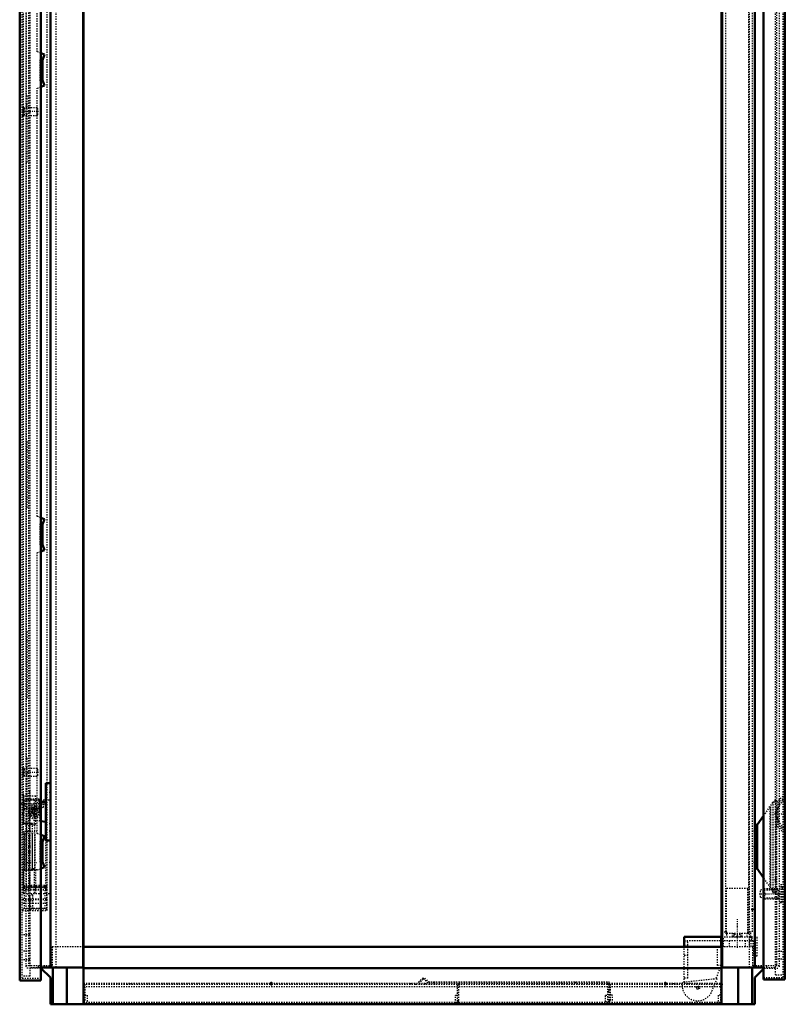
# Model space of a CAD drawing. Header units: millimetres. Extents: x -4 to 2880, y 0 to 4802.
# Tile 2 of 14: x 25 to 636, y 1652 to 2439. Entities that reach past the tile are written whole.
import ezdxf

# ---------------------------------------------------------------- set-up
doc = ezdxf.new("R2010")
doc.units = ezdxf.units.MM
doc.linetypes.add('Center', pattern=[1.5, 0.45, -0.5, 0.05, -0.5])
doc.linetypes.add('Dashed', pattern=[2, 1, -1])
for name, color, linetype, lineweight in [('2d ConnectionPoints', 7, 'Continuous', 50), ('AM_0', 7, 'Continuous', 50), ('AM_5', 3, 'Continuous', 25), ('AM_7', 7, 'Center', 25), ('AM_9', 6, 'Dashed', 25)]:
    doc.layers.add(name, color=color, linetype=linetype, lineweight=lineweight)

# ---------------------------------------------------------------- blocks, each defined once
blk = doc.blocks.new('23_CBP060_0__Bottom_Plate_2_0_in_MCS22066R5_0L__1300')
at = {"layer": 'AM_9'}
for p, q in [((343.3, 1669.61), (346.59, 1672.9)), ((347.01, 1671.9), (344.01, 1668.9)), ((346.59, 1672.9), (348.25, 1672.9)), ((347.84, 1671.9), (347.01, 1671.9)), ((350.84, 1668.9), (347.84, 1671.9)), ((348.25, 1672.9), (351.25, 1669.9)), ((351.25, 1669.9), (495.6, 1669.9)), ((355.6, 1668.9), (355.6, 1669.9)), ((457.7, 1668.9), (457.7, 1669.9)), ((468.8, 1668.9), (468.8, 1669.9)), ((495.6, 1668.9), (495.6, 1669.9)), ((344.01, 1668.9), (343.3, 1669.61)), ((355.6, 1668.9), (495.6, 1668.9)), ((494.6, 1655.35), (494.6, 1668.9)), ((494.6, 1662.35), (495.6, 1662.35)), ((495.6, 1667.9), (495.6, 1662.35)), ((492.9, 1659.2), (494.6, 1659.2)), ((492.9, 1654), (492.9, 1659.2)), ((495.6, 1654), (492.9, 1654)), ((494.6, 1655.35), (495.6, 1655.35)), ((495.6, 1654.35), (495.6, 1654))]:
    blk.add_line(p, q, dxfattribs=at)
blk = doc.blocks.new('24_CBP060_0__Bottom_Plate_1_0_in_MCS22066R5_0L__1300')
at = {"layer": 'AM_9'}
for p, q in [((495.6, 1668.9), (585.6, 1668.9)), ((495.6, 1653), (495.6, 1668.9)), ((495.6, 1667.9), (551.3, 1667.9)), ((496.6, 1667.9), (496.6, 1654.35)), ((547.5, 1667.9), (547.5, 1668.9)), ((558.8, 1667.9), (558.8, 1668.9)), ((584.6, 1667.9), (584.6, 1654.35)), ((496.6, 1661.35), (495.6, 1661.35)), ((496.6, 1654.35), (495.6, 1654.35)), ((498.4, 1659.2), (496.6, 1659.2)), ((498.4, 1653), (498.4, 1659.2)), ((582.8, 1659.2), (582.8, 1653)), ((584.6, 1659.2), (582.8, 1659.2)), ((585.6, 1661.35), (584.6, 1661.35)), ((585.6, 1654.35), (584.6, 1654.35)), ((495.6, 1653), (498.4, 1653)), ((582.8, 1653), (585.6, 1653))]:
    blk.add_line(p, q, dxfattribs=at)
blk = doc.blocks.new('25_CBPW600D300_0__Bottom_Plate_3_0_in_MCS22066R5_0L__1300')
at = {"layer": 'AM_9'}
for p, q in [((75.6, 1668.9), (355.6, 1668.9)), ((76.6, 1667.9), (76.6, 1654.35)), ((102.4, 1667.9), (102.4, 1668.9)), ((109.9, 1667.9), (341.3, 1667.9)), ((113.7, 1667.9), (113.7, 1668.9)), ((337.5, 1667.9), (337.5, 1668.9)), ((348.8, 1667.9), (348.8, 1668.9)), ((374.6, 1654.35), (374.6, 1667.9)), ((375.6, 1653), (375.6, 1668.9)), ((75.6, 1661.35), (76.6, 1661.35)), ((75.6, 1654.35), (76.6, 1654.35)), ((76.6, 1659.2), (78.4, 1659.2)), ((78.4, 1659.2), (78.4, 1653)), ((372.8, 1659.2), (374.6, 1659.2)), ((372.8, 1653), (372.8, 1659.2)), ((374.6, 1661.35), (375.6, 1661.35)), ((374.6, 1654.35), (375.6, 1654.35)), ((78.4, 1653), (75.6, 1653)), ((375.6, 1653), (372.8, 1653))]:
    blk.add_line(p, q, dxfattribs=at)
blk = doc.blocks.new('26_MPA060MPB4T_0_in_MCS22066R5_0L__1300')
at = {"layer": 'AM_0'}
for p, q in [((555.7, 1705.9), (585.6, 1705.9)), ((555.7, 1697.9), (555.7, 1705.9)), ((585.2, 1697.9), (585.2, 1705.9)), ((585.2, 1702.9), (585.6, 1702.9))]:
    blk.add_line(p, q, dxfattribs=at)
at = {"layer": 'AM_5', "linetype": 'Dashed'}
for p, q in [((594.1, 1705.9), (602.1, 1705.9)), ((594.87, 1708.9), (594.87, 1705.9)), ((601.33, 1708.9), (601.33, 1705.9))]:
    blk.add_line(p, q, dxfattribs=at)
at = {"layer": 'AM_7'}
for p, q in [((598.1, 1719.95), (598.1, 1696.85)), ((565.36, 1665.18), (568.04, 1665.18)), ((566.7, 1663.84), (566.7, 1666.51))]:
    blk.add_line(p, q, dxfattribs=at)
at = {"layer": 'AM_9'}
for p, q in [((589.6, 1709.9), (589.6, 1744.9)), ((589.6, 1744.9), (606.6, 1744.9)), ((606.6, 1708.9), (606.6, 1744.9)), ((555.7, 1702.9), (585.2, 1702.9)), ((558.7, 1701.9), (555.7, 1701.9)), ((558.7, 1672.9), (558.7, 1701.9)), ((585.6, 1705.9), (614, 1705.9)), ((585.6, 1702.9), (611, 1702.9)), ((587.2, 1697.9), (587.2, 1705.9)), ((589.6, 1708.9), (606.6, 1708.9)), ((591.6, 1702.9), (591.6, 1697.9)), ((594.1, 1708.9), (594.1, 1705.9)), ((595.6, 1707.9), (600.6, 1707.9)), ((595.6, 1707.9), (595.6, 1705.9)), ((600.6, 1705.9), (600.6, 1707.9)), ((602.1, 1705.9), (602.1, 1708.9)), ((604.6, 1697.9), (604.6, 1702.9)), ((607.6, 1705.9), (607.6, 1697.9)), ((608.37, 1697.9), (608.37, 1702.9)), ((609.33, 1702.9), (609.33, 1705.9)), ((610, 1697.9), (610, 1705.9)), ((611, 1702.9), (611, 1690.6)), ((614, 1690.6), (614, 1705.9)), ((558.7, 1699.01), (555.7, 1699.01)), ((555.7, 1669.53), (555.7, 1697.9)), ((582.2, 1683), (582.2, 1697.9)), ((585.2, 1682.9), (585.2, 1697.9)), ((558.7, 1690.87), (555.7, 1690.87)), ((611, 1690.6), (614, 1690.6)), ((585.2, 1682.9), (580.79, 1672.2)), ((585.2, 1683), (582.2, 1683)), ((581.91, 1672.32), (554.2, 1669.37)), ((558.7, 1672.9), (555.7, 1672.9)), ((577.88, 1662.46), (581.91, 1672.32))]:
    blk.add_line(p, q, dxfattribs=at)
blk.add_circle((566.7, 1665.18), 1.27, dxfattribs=at)
blk.add_arc((566.4, 1667.15), 12.4, 169.68798, 337.763, dxfattribs=at)
blk = doc.blocks.new('27_MPA060MPB3T_0_in_MCS22066R5_0L__1300')
at = {"layer": 'AM_5', "linetype": 'Dashed'}
for p, q in [((594.1, 1705.9), (602.1, 1705.9)), ((594.87, 1708.9), (594.87, 1705.9)), ((601.33, 1708.9), (601.33, 1705.9))]:
    blk.add_line(p, q, dxfattribs=at)
blk = doc.blocks.new('29_MP2206_0__P1_0_in_MCS22066R5_0L__1300')
at = {"layer": 'AM_9'}
for p, q in [((588.6, 3796.9), (588.6, 1708.9)), ((607.1, 3795.9), (607.1, 1709.9)), ((610.1, 3764.9), (610.1, 1709.9)), ((585.6, 1709.9), (589.6, 1709.9)), ((589.6, 1709.9), (589.6, 1705.9)), ((606.1, 1705.9), (606.1, 1709.9)), ((606.1, 1709.9), (610.1, 1709.9)), ((588.6, 1708.9), (589.6, 1708.9)), ((606.6, 1708.9), (608.6, 1708.9)), ((608.6, 1708.9), (608.6, 1705.9))]:
    blk.add_line(p, q, dxfattribs=at)
blk = doc.blocks.new('32_LSSD2200_0__Espagnolette_Top_0_in_MCS22066R5_0L__1300')
at = {"layer": 'AM_0'}
for p, q in [((44.5, 2411.57), (41.4, 2412.7)), ((42.91, 2407.2), (44.5, 2411.57)), ((42.91, 2391.2), (42.91, 2407.2)), ((41.4, 2385.71), (44.5, 2386.83)), ((44.5, 2386.83), (42.91, 2391.2)), ((44.5, 2039.97), (41.4, 2041.09)), ((42.91, 2035.6), (44.5, 2039.97)), ((42.91, 2019.6), (42.91, 2035.6)), ((44.5, 2015.23), (42.91, 2019.6)), ((41.4, 2014.1), (44.5, 2015.23)), ((44.5, 1786.27), (41.4, 1787.39)), ((42.91, 1781.9), (44.5, 1786.27)), ((42.91, 1765.9), (42.91, 1781.9)), ((44.5, 1761.53), (42.91, 1765.9)), ((41.4, 1760.4), (44.5, 1761.53))]:
    blk.add_line(p, q, dxfattribs=at)
at = {"layer": 'AM_9'}
for p, q in [((27.65, 1743.45), (27.65, 2683.35)), ((29.65, 2682.52), (29.65, 1744.28)), ((38.65, 2413.7), (38.65, 2638.4)), ((41.4, 2412.7), (38.65, 2413.7)), ((42.62, 2412.25), (40.85, 2407.39)), ((40.85, 2390.68), (40.85, 2407.39)), ((40.85, 2390.68), (42.51, 2386.11)), ((30.65, 2378.38), (29.65, 2379.38)), ((38.65, 2384.7), (41.4, 2385.71)), ((38.65, 2042.1), (38.65, 2384.7)), ((30.65, 2371.47), (29.65, 2371.47)), ((30.65, 2325.56), (30.65, 2378.38)), ((30.65, 2332.47), (29.65, 2332.47)), ((29.65, 2324.56), (30.65, 2325.56)), ((30.65, 2101.89), (29.65, 2102.89)), ((30.65, 2094.98), (29.65, 2094.98)), ((30.65, 2049.07), (30.65, 2101.89)), ((30.65, 2055.98), (29.65, 2055.98)), ((29.65, 2048.07), (30.65, 2049.07)), ((41.4, 2041.09), (38.65, 2042.1)), ((42.51, 2040.69), (40.85, 2036.12)), ((40.85, 2019.41), (40.85, 2036.12)), ((40.85, 2019.41), (42.62, 2014.55)), ((38.65, 2013.1), (41.4, 2014.1)), ((38.65, 1788.4), (38.65, 2013.1)), ((30.65, 1949.89), (29.65, 1950.89)), ((30.65, 1897.07), (30.65, 1949.89)), ((30.65, 1942.98), (29.65, 1942.98)), ((30.65, 1903.98), (29.65, 1903.98)), ((29.65, 1896.07), (30.65, 1897.07)), ((30.65, 1848.52), (29.65, 1849.52)), ((30.65, 1795.69), (30.65, 1848.52)), ((30.65, 1841.61), (29.65, 1841.61)), ((30.65, 1802.61), (29.65, 1802.61)), ((29.65, 1794.69), (30.65, 1795.69)), ((41.4, 1787.39), (38.65, 1788.4)), ((42.51, 1786.99), (40.85, 1782.42)), ((40.85, 1765.71), (40.85, 1782.42)), ((40.85, 1765.71), (42.62, 1760.85)), ((38.65, 1759.4), (27.65, 1759.4)), ((38.65, 1759.4), (41.4, 1760.4)), ((32.7, 1738.4), (27.65, 1743.45)), ((29.65, 1744.28), (34.7, 1739.23)), ((32.7, 1727.4), (32.7, 1738.4)), ((32.7, 1735.93), (34.7, 1735.93)), ((32.7, 1734.73), (34.7, 1734.73)), ((34.7, 1739.23), (34.7, 1727.4)), ((32.7, 1730.4), (34.7, 1730.4)), ((32.7, 1727.4), (34.7, 1727.4))]:
    blk.add_line(p, q, dxfattribs=at)
blk = doc.blocks.new('34_DN2206R5_0__Plain_door_0_in_MCS22066R5_0L__1300')
at = {"layer": 'AM_0'}
for p, q in [((24.6, 1670.9), (24.6, 3852.9)), ((41.4, 1670.9), (41.4, 3852.9)), ((41.4, 1670.9), (24.6, 1670.9))]:
    blk.add_line(p, q, dxfattribs=at)
at = {"layer": 'AM_5', "linetype": 'Dashed'}
for p, q in [((28.1, 2362.9), (28.1, 2368.9)), ((30.65, 2368.29), (28.1, 2368.29)), ((30.65, 2363.51), (28.1, 2363.51)), ((28.1, 1834.4), (28.1, 1840.4)), ((30.65, 1839.79), (28.1, 1839.79)), ((30.65, 1835.01), (28.1, 1835.01)), ((29.1, 1807.9), (29.1, 1815.9)), ((40.8, 1815.13), (29.1, 1815.13)), ((40.8, 1808.67), (29.1, 1808.67))]:
    blk.add_line(p, q, dxfattribs=at)
at = {"layer": 'AM_7'}
for p, q in [((39.73, 2365.9), (25.87, 2365.9)), ((39.73, 1837.4), (25.87, 1837.4)), ((44.5, 1811.9), (24.81, 1811.9))]:
    blk.add_line(p, q, dxfattribs=at)
at = {"layer": 'AM_9'}
for p, q in [((26.6, 1672.9), (26.6, 3850.9)), ((32.6, 3849.4), (32.6, 1674.4)), ((46.6, 1726.9), (46.6, 3796.9)), ((27.3, 2369.4), (26.6, 2369.4)), ((27.3, 2362.4), (27.3, 2369.4)), ((38.49, 2368.9), (27.3, 2368.9)), ((27.3, 2362.9), (38.49, 2362.9)), ((39.1, 2368.29), (38.49, 2368.9)), ((38.49, 2362.9), (38.49, 2368.9)), ((38.49, 2362.9), (39.1, 2363.51)), ((39.1, 2363.51), (39.1, 2368.29)), ((26.6, 2362.4), (27.3, 2362.4)), ((27.3, 1840.9), (26.6, 1840.9)), ((27.3, 1833.9), (27.3, 1840.9)), ((38.49, 1840.4), (27.3, 1840.4)), ((39.1, 1839.79), (38.49, 1840.4)), ((38.49, 1834.4), (38.49, 1840.4)), ((38.49, 1834.4), (39.1, 1835.01)), ((39.1, 1835.01), (39.1, 1839.79)), ((26.6, 1833.9), (27.3, 1833.9)), ((27.3, 1834.4), (38.49, 1834.4)), ((27.8, 1818.9), (26.6, 1818.9)), ((27.8, 1804.9), (27.8, 1818.9)), ((40.03, 1815.9), (27.8, 1815.9)), ((40.98, 1814.95), (40.03, 1815.9)), ((40.03, 1807.9), (40.03, 1815.9)), ((43.6, 1814.25), (40.98, 1814.95)), ((40.98, 1808.85), (40.98, 1814.95)), ((43.6, 1809.55), (43.6, 1814.25)), ((26.6, 1804.9), (27.8, 1804.9)), ((27.8, 1807.9), (40.03, 1807.9)), ((40.03, 1807.9), (40.98, 1808.85)), ((40.98, 1808.85), (43.6, 1809.55)), ((36.95, 1788.9), (26.6, 1788.9)), ((27.85, 1788.9), (27.85, 1758.9)), ((28.6, 1758.9), (28.6, 1788.9)), ((28.62, 1758.9), (28.62, 1788.9)), ((29.85, 1788.9), (29.85, 1758.9)), ((30.28, 1758.9), (30.28, 1788.9)), ((32.4, 1758.9), (32.4, 1788.9)), ((34.95, 1758.9), (34.95, 1788.9)), ((36.95, 1758.9), (36.95, 1788.9)), ((36.95, 1758.9), (26.6, 1758.9)), ((46.6, 1746.9), (26.6, 1746.9)), ((46.6, 1746.15), (26.6, 1746.15)), ((46, 1745.65), (26.6, 1745.65)), ((46, 1743.65), (26.6, 1743.65)), ((46, 1743.07), (26.6, 1743.07)), ((28.05, 1746.15), (28.05, 1745.65)), ((28.05, 1745.3), (28.05, 1728.5)), ((44.7, 1745.3), (28.05, 1745.3)), ((36.3, 1746.15), (36.3, 1745.65)), ((44.7, 1746.15), (44.7, 1745.65)), ((44.7, 1745.3), (44.7, 1728.5)), ((46, 1745.65), (46, 1726.9)), ((46, 1735.98), (26.6, 1735.98)), ((46, 1735.4), (26.6, 1735.4)), ((46, 1732.6), (26.6, 1732.6)), ((46, 1727.9), (26.6, 1727.9)), ((26.6, 1726.9), (46.6, 1726.9)), ((44.7, 1728.5), (28.05, 1728.5)), ((32.6, 1707.4), (26.6, 1707.4)), ((32.6, 1694.4), (26.6, 1694.4)), ((32.6, 1687.4), (26.6, 1687.4)), ((32.6, 1674.4), (26.6, 1674.4)), ((26.6, 1672.9), (41.4, 1672.9))]:
    blk.add_line(p, q, dxfattribs=at)
blk = doc.blocks.new('35_DNMK02_0__Hinge_Left_1_0_in_MCS22066R5_0L__1300')
at = {"layer": 'AM_7'}
for p, q in [((32.4, 1822), (32.4, 1742.8)), ((26.9, 1790.4), (37.9, 1790.4)), ((26.9, 1765.4), (37.9, 1765.4))]:
    blk.add_line(p, q, dxfattribs=at)
at = {"layer": 'AM_9'}
for p, q in [((27.4, 1818.4), (27.4, 1795.9)), ((37.4, 1818.4), (27.4, 1818.4)), ((27.4, 1815.4), (49.1, 1815.4)), ((27.4, 1815.4), (27.4, 1795.9)), ((27.79, 1815.4), (27.79, 1796.4)), ((31.9, 1815.4), (31.9, 1796.4)), ((36.23, 1815.4), (36.23, 1795.9)), ((37.4, 1795.9), (37.4, 1818.4)), ((45.1, 1815.4), (45.1, 1740.4)), ((37.4, 1795.9), (27.4, 1795.9)), ((27.48, 1795.9), (27.48, 1796.4)), ((34.93, 1796.4), (27.48, 1796.4)), ((32.14, 1796.7), (27.54, 1796.7)), ((29.9, 1795.9), (29.9, 1759.9)), ((31.76, 1796.4), (36.4, 1795.41)), ((32.14, 1796.7), (31.9, 1796.69)), ((34.9, 1759.9), (34.9, 1795.9)), ((34.93, 1796.4), (34.93, 1795.9)), ((36.4, 1795.41), (36.4, 1760.39)), ((27.4, 1759.9), (37.4, 1759.9)), ((27.4, 1759.9), (27.4, 1740.4)), ((27.48, 1759.4), (27.48, 1759.9)), ((27.48, 1759.4), (27.65, 1759.4)), ((27.54, 1759.1), (32.14, 1759.1)), ((27.79, 1759.4), (27.79, 1740.4)), ((36.4, 1760.39), (31.76, 1759.4)), ((31.9, 1759.4), (31.9, 1740.4)), ((31.9, 1759.11), (32.14, 1759.1)), ((34.93, 1759.9), (34.93, 1759.4)), ((36.23, 1759.9), (36.23, 1740.4)), ((37.4, 1740.4), (37.4, 1759.9)), ((27.4, 1740.4), (49.1, 1740.4))]:
    blk.add_line(p, q, dxfattribs=at)
for points in [[(27.54, 1796.7), (27.53, 1796.68), (27.52, 1796.6), (27.51, 1796.49), (27.51, 1796.4)], [(27.57, 1796.4), (27.56, 1796.54), (27.56, 1796.64), (27.55, 1796.69), (27.54, 1796.7)], [(33.75, 1796.4), (33.31, 1796.54), (32.85, 1796.64), (32.4, 1796.69), (32.14, 1796.7)], [(27.51, 1759.4), (27.52, 1759.26), (27.53, 1759.16), (27.54, 1759.11), (27.54, 1759.1)], [(27.54, 1759.1), (27.55, 1759.12), (27.56, 1759.2), (27.57, 1759.31), (27.57, 1759.4)], [(32.14, 1759.1), (32.6, 1759.12), (33.06, 1759.2), (33.51, 1759.31), (33.75, 1759.4)]]:
    blk.add_lwpolyline(points, dxfattribs=at)
blk = doc.blocks.new('39_DNMK01_0__Rod_catches_1_0_in_MCS22066R5_0L__1300')
at = {"layer": 'AM_0'}
for p, q in [((45.6, 1828.9), (45.6, 1782.9)), ((49.1, 1828.9), (45.6, 1828.9)), ((41.4, 1813.53), (45.6, 1813.9)), ((45.6, 1797.9), (41.4, 1798.27)), ((45.6, 1782.9), (49.1, 1782.9))]:
    blk.add_line(p, q, dxfattribs=at)
blk.add_arc((36.6, 1805.9), 5, 343.7398, 16.2602, dxfattribs=at)
at = {"layer": 'AM_7'}
for p, q in [((31.35, 1805.9), (41.85, 1805.9)), ((36.6, 1800.65), (36.6, 1811.15))]:
    blk.add_line(p, q, dxfattribs=at)
at = {"layer": 'AM_9'}
for p, q in [((32.1, 1808.9), (36.29, 1813.09)), ((36.29, 1813.09), (41.4, 1813.53)), ((40.35, 1813.44), (40.35, 1798.36)), ((40.85, 1813.48), (40.85, 1798.32)), ((32.1, 1808.9), (32.1, 1802.9)), ((37.83, 1808.08), (37.83, 1807.48)), ((37.83, 1804.32), (37.83, 1803.72)), ((36.29, 1798.71), (32.1, 1802.9)), ((41.4, 1798.27), (36.29, 1798.71))]:
    blk.add_line(p, q, dxfattribs=at)
blk.add_lwpolyline([(37.83, 1807.48), (37.69, 1807.58), (37.54, 1807.67), (37.38, 1807.74), (37.22, 1807.8), (37.05, 1807.85), (36.88, 1807.88), (36.7, 1807.9), (36.53, 1807.9), (36.35, 1807.88), (36.18, 1807.86), (36.01, 1807.81), (35.85, 1807.75), (35.69, 1807.68), (35.54, 1807.59), (35.39, 1807.5), (35.26, 1807.38), (35.14, 1807.26), (35.02, 1807.13), (34.92, 1806.99), (34.83, 1806.84), (34.76, 1806.68), (34.7, 1806.52), (34.65, 1806.35), (34.62, 1806.18), (34.6, 1806), (34.6, 1805.83), (34.62, 1805.65), (34.64, 1805.48), (34.69, 1805.31), (34.75, 1805.15), (34.82, 1804.99), (34.91, 1804.84), (35, 1804.69), (35.12, 1804.56), (35.24, 1804.44), (35.37, 1804.32), (35.51, 1804.22), (35.66, 1804.13), (35.82, 1804.06), (35.98, 1804), (36.15, 1803.95), (36.32, 1803.92), (36.5, 1803.9), (36.67, 1803.9), (36.85, 1803.92), (37.02, 1803.94), (37.19, 1803.99), (37.35, 1804.05), (37.51, 1804.12), (37.66, 1804.21), (37.81, 1804.3), (37.83, 1804.32)], dxfattribs=at)
for radius in [4, 3.7, 2.5]:
    blk.add_circle((36.6, 1805.9), radius, dxfattribs=at)
blk.add_arc((36.6, 1805.9), 5, 16.2602, 343.7398, dxfattribs=at)
blk = doc.blocks.new('44_CRP2206R5_0__Rear_Panel_0_in_MCS22066R5_0L__1300')
at = {"layer": 'AM_0'}
for p, q in [((619.1, 3853.85), (619.1, 1671.85)), ((636.1, 3853.85), (636.1, 1671.85)), ((619.1, 1671.85), (636.1, 1671.85))]:
    blk.add_line(p, q, dxfattribs=at)
at = {"layer": 'AM_5', "linetype": 'Dashed'}
for p, q in [((619.4, 1743.58), (631.1, 1743.58)), ((631.1, 1736.35), (631.1, 1744.35)), ((619.4, 1737.12), (631.1, 1737.12))]:
    blk.add_line(p, q, dxfattribs=at)
at = {"layer": 'AM_7'}
for p, q in [((628.54, 1804.15), (636.46, 1804.15)), ((615.7, 1740.35), (635.5, 1740.35))]:
    blk.add_line(p, q, dxfattribs=at)
at = {"layer": 'AM_9'}
for p, q in [((634.6, 3852.35), (634.6, 1673.35)), ((628.6, 1675.35), (628.6, 3830.35)), ((634.6, 1818.5), (628.9, 1812.8)), ((636.1, 1817.88), (630.4, 1812.18)), ((630.4, 1812.18), (630.4, 1796.12)), ((628.9, 1809.74), (628.9, 1798.56)), ((630.4, 1808.15), (628.9, 1808.15)), ((628.9, 1800.15), (630.4, 1800.15)), ((630.4, 1796.12), (636.1, 1790.42)), ((628.9, 1795.5), (634.6, 1789.8)), ((619.67, 1743.85), (616.6, 1743.1)), ((616.6, 1737.6), (616.6, 1743.1)), ((620.17, 1744.35), (619.67, 1743.85)), ((619.67, 1736.85), (619.67, 1743.85)), ((632.4, 1744.35), (620.17, 1744.35)), ((620.17, 1736.35), (620.17, 1744.35)), ((632.4, 1733.35), (632.4, 1747.35)), ((633.6, 1747.35), (632.4, 1747.35)), ((633.6, 1733.35), (633.6, 1747.35)), ((634.6, 1744.85), (633.6, 1744.85)), ((616.6, 1737.6), (619.67, 1736.85)), ((619.67, 1736.85), (620.17, 1736.35)), ((620.17, 1736.35), (632.4, 1736.35)), ((632.4, 1733.35), (633.6, 1733.35)), ((633.6, 1735.85), (634.6, 1735.85)), ((628.6, 1694.35), (634.6, 1694.35)), ((628.6, 1688.35), (634.6, 1688.35)), ((619.1, 1673.35), (634.6, 1673.35)), ((628.6, 1675.35), (634.6, 1675.35))]:
    blk.add_line(p, q, dxfattribs=at)
blk.add_lwpolyline([(634.6, 1815.33), (632.15, 1811.96), (630.16, 1808.31), (629.28, 1804.93), (629.65, 1801.43), (630.6, 1799.03), (631.88, 1796.78), (634.6, 1792.97)], dxfattribs=at)
blk = doc.blocks.new('45_CRPK060RPMK1T_0_in_MCS22066R5_0L__1300')
at = {"layer": 'AM_0'}
for p, q in [((614.1, 1795.4), (619.1, 1802.63)), ((612.1, 1795.4), (614.1, 1795.4)), ((614.1, 1760.4), (614.1, 1795.4)), ((612.1, 1760.4), (614.1, 1760.4)), ((619.1, 1753.17), (614.1, 1760.4))]:
    blk.add_line(p, q, dxfattribs=at)
at = {"layer": 'AM_9'}
for p, q in [((619.1, 1802.63), (626.9, 1813.9)), ((628.9, 1814.9), (626.9, 1814.9)), ((626.9, 1740.9), (626.9, 1814.9)), ((626.9, 1813.9), (628.9, 1813.9)), ((628.9, 1809.74), (628.9, 1814.9)), ((624.26, 1745.71), (624.26, 1810.09)), ((624.84, 1744.88), (624.84, 1810.92)), ((628.9, 1740.9), (628.9, 1798.56)), ((626.9, 1741.9), (619.1, 1753.17)), ((626.9, 1741.9), (628.9, 1741.9)), ((628.9, 1740.9), (626.9, 1740.9))]:
    blk.add_line(p, q, dxfattribs=at)
blk = doc.blocks.new('49_MCS22066R5_Frame_0_in_MCS22066R5_0L__1300')
at = {"layer": 'AM_0'}
for p, q in [((75.6, 1651.9), (75.6, 3840.9)), ((585.6, 1651.9), (585.6, 3840.9)), ((49.1, 3824.4), (49.1, 1681.4)), ((75.3, 3824.4), (75.3, 1681.4)), ((585.9, 3824.4), (585.9, 1681.4)), ((612.1, 3824.4), (612.1, 1681.4)), ((75.6, 1697.9), (585.6, 1697.9)), ((41.4, 1681.4), (75.6, 1681.4)), ((41.4, 1680.9), (41.58, 1680.9)), ((41.58, 1680.9), (49.1, 1673.38)), ((51.2, 1681.4), (51.2, 1651.9)), ((62.33, 1681.4), (62.33, 1651.9)), ((75.6, 1680.9), (585.6, 1680.9)), ((585.6, 1681.4), (619.1, 1681.4)), ((598.87, 1681.4), (598.87, 1651.9)), ((610, 1681.4), (610, 1651.9)), ((612.1, 1673.38), (619.1, 1680.38)), ((49.1, 1673.38), (49.1, 1651.9)), ((612.1, 1651.9), (612.1, 1673.38)), ((49.1, 1651.9), (612.1, 1651.9))]:
    blk.add_line(p, q, dxfattribs=at)
at = {"layer": 'AM_9'}
for p, q in [((29.6, 3824.9), (29.6, 1680.9)), ((31.65, 3823.15), (31.65, 1682.65)), ((53.6, 3824.4), (53.6, 1681.4)), ((607.6, 3824.4), (607.6, 1681.4)), ((631.6, 3824.9), (631.6, 1680.9)), ((629.55, 2527.44), (629.55, 1805.94)), ((629.55, 1802.44), (629.55, 1682.65)), ((50.6, 1697.9), (50.6, 1682.65)), ((75.6, 1697.9), (50.6, 1697.9)), ((610.6, 1697.9), (585.6, 1697.9)), ((610.6, 1682.65), (610.6, 1697.9)), ((50.6, 1682.65), (29.6, 1682.65)), ((41.4, 1680.9), (29.6, 1680.9)), ((33.48, 1681.4), (41.4, 1681.4)), ((33.48, 1680.9), (33.48, 1681.4)), ((39.37, 1682.65), (39.37, 1681.4)), ((631.6, 1682.65), (610.6, 1682.65)), ((619.1, 1681.4), (627.72, 1681.4)), ((619.1, 1680.38), (619.62, 1680.9)), ((619.62, 1680.9), (631.6, 1680.9)), ((621.83, 1681.4), (621.83, 1682.65)), ((627.72, 1681.4), (627.72, 1680.9)), ((75.6, 1667.9), (109.9, 1667.9)), ((75.6, 1666.15), (585.6, 1666.15)), ((341.3, 1667.9), (495.6, 1667.9)), ((551.3, 1667.9), (585.6, 1667.9)), ((75.6, 1653.65), (585.6, 1653.65))]:
    blk.add_line(p, q, dxfattribs=at)

msp = doc.modelspace()

# ---------------------------------------------------------------- linework, layer by layer
at = {"layer": '2d ConnectionPoints'}
for p in [(49.1, 1821.4), (49.1, 1815.4), (628.9, 1804.15), (628.9, 1804.15), (628.9, 1804.15), (49.1, 1796.4), (49.1, 1790.4), (49.1, 1790.4), (612.1, 1790.4), (612.1, 1790.4), (32.4, 1777.9), (32.4, 1773.9), (612.1, 1777.9), (612.1, 1777.9), (49.1, 1765.4), (612.1, 1765.4), (612.1, 1765.4), (628.9, 1751.65), (628.9, 1751.65), (610.1, 1727.9), (610.1, 1727.9), (598.1, 1705.9), (598.1, 1705.9), (598.1, 1705.9), (598.1, 1705.9), (608.6, 1705.9), (608.6, 1705.9), (608.6, 1705.9), (608.6, 1705.9), (75.6, 1667.9), (225.6, 1668.9), (225.6, 1667.9), (375.6, 1667.9), (495.6, 1667.9), (540.6, 1668.9), (540.6, 1667.9), (585.6, 1667.9)]:
    msp.add_point(p, dxfattribs=at)

# ---------------------------------------------------------------- block references
for name in ['34_DN2206R5_0__Plain_door_0_in_MCS22066R5_0L__1300', '49_MCS22066R5_Frame_0_in_MCS22066R5_0L__1300', '44_CRP2206R5_0__Rear_Panel_0_in_MCS22066R5_0L__1300', '29_MP2206_0__P1_0_in_MCS22066R5_0L__1300', '32_LSSD2200_0__Espagnolette_Top_0_in_MCS22066R5_0L__1300', '39_DNMK01_0__Rod_catches_1_0_in_MCS22066R5_0L__1300', '35_DNMK02_0__Hinge_Left_1_0_in_MCS22066R5_0L__1300', '45_CRPK060RPMK1T_0_in_MCS22066R5_0L__1300', '26_MPA060MPB4T_0_in_MCS22066R5_0L__1300', '27_MPA060MPB3T_0_in_MCS22066R5_0L__1300', '23_CBP060_0__Bottom_Plate_2_0_in_MCS22066R5_0L__1300', '25_CBPW600D300_0__Bottom_Plate_3_0_in_MCS22066R5_0L__1300', '24_CBP060_0__Bottom_Plate_1_0_in_MCS22066R5_0L__1300']:
    msp.add_blockref(name, (0, 0))

doc.saveas('drawing.dxf')
